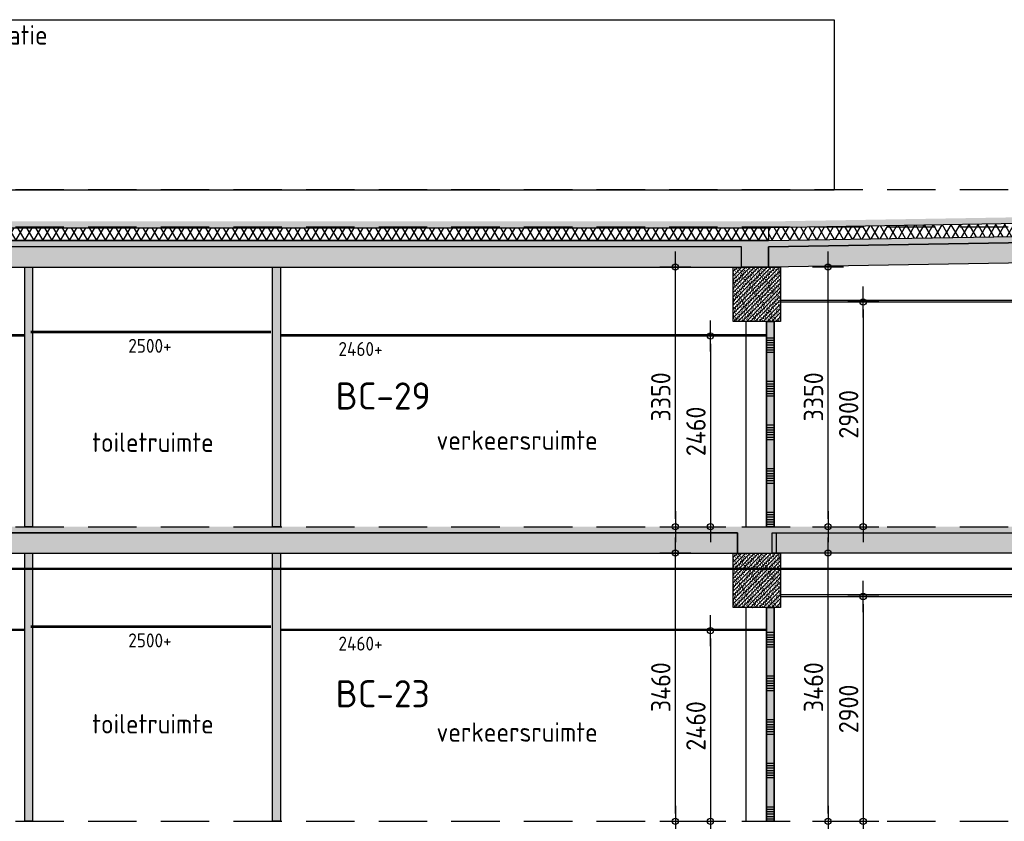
# Model space of a CAD drawing. Header units: millimetres. Extents: x -14070 to 121216, y 14949 to 85047.
# Tile 10 of 33: x 14787 to 27495, y 47600 to 57940. Entities that reach past the tile are written whole.
import ezdxf

# ---------------------------------------------------------------- set-up
doc = ezdxf.new("R2010")
doc.units = ezdxf.units.MM
doc.header["$LTSCALE"] = 100
doc.linetypes.add('ACAD_ISO10W100', pattern=[18, 12, -3, 0, -3])
doc.linetypes.add('HIDDEN2', pattern=[0.1875, 0.125, -0.0625])
doc.layers.get('Defpoints').update_dxf_attribs({"color": 181})
for name, color, linetype in [('A--L20--_bovenbouw', 8, 'Continuous'), ('A--L65--_beveiligingsinstallaties', 1, 'Continuous'), ('AM$1A---_MAATVOERING', 2, 'Continuous'), ('BURO_hoogtelijnen', 8, 'Continuous'), ('BURO_lijnen_0.18', 1, 'Continuous'), ('BURO_tekst', 7, 'Continuous'), ('Detail_arcering_rood', 1, 'Continuous'), ('Detail_isolatie', 1, 'Continuous'), ('Detail_prefabbeton', 4, 'Continuous'), ('plattegrondkleuren', 7, 'Continuous')]:
    doc.layers.add(name, color=color, linetype=linetype)
doc.styles.add('BRON maatvoering', font='isocp.shx')
doc.styles.add('BRON standaard', font='isocp.shx')
doc.styles.add('MAAR_logotekst', font='DIN1451Com-Mittelschrift.ttf')
doc.dimstyles.new('BURO maatvoering 1-100', dxfattribs={"dimscale": 100, "dimtxt": 2.5, "dimasz": 1, "dimexe": 125, "dimexo": 0, "dimtad": 1, "dimdec": 0, "dimzin": 12, "dimdsep": 46, "dimtxsty": 'BRON maatvoering', "dimblk": 'BURO_maatvoeringssymbool_01', "dimcen": 2, "dimse1": 1, "dimse2": 1, "dimclrd": 1, "dimclrt": 7, "dimadec": 0, "dimazin": 0, "dimtfac": 1, "dimtdec": 0, "dimtix": 1, "dimtofl": 0, "dimtmove": 0, "dimatfit": 3, "dimldrblk": 'DOT', "dimfxl": 1, "dimtolj": 1, "dimtzin": 0, "dimarcsym": 0})

# ---------------------------------------------------------------- blocks, each defined once
blk = doc.blocks.new('BURO_maatvoeringssymbool_01')
at = {"color": 1}
for p, q in [((0, -2), (0, 2)), ((-2, 0), (2, 0))]:
    blk.add_line(p, q, dxfattribs=at)
blk.add_circle((0, 0), 0.4, dxfattribs=at)
blk = doc.blocks.new('*D374')
at = {"layer": 'AM$1A---_MAATVOERING', "color": 1, "lineweight": -2, "transparency": 16777216}
blk.add_line((23703, 53760), (23703, 51500), dxfattribs=at)
at = {"layer": 'Defpoints', "color": 0, "transparency": 16777216}
for p in [(24364, 53860), (23703, 51400), (24364, 51400)]:
    blk.add_point(p, dxfattribs=at)
at = {"layer": 'AM$1A---_MAATVOERING', "color": 1, "lineweight": -2, "transparency": 16777216, "xscale": 100, "yscale": 100, "zscale": 100}
for p, rotation in [((23703, 53860), 90), ((23703, 51400), 270)]:
    blk.add_blockref('BURO_maatvoeringssymbool_01', p, dxfattribs=dict(at, rotation=rotation))
at = {"layer": 'AM$1A---_MAATVOERING', "color": 7, "transparency": 16777216, "insert": (23515, 52630), "char_height": 250, "attachment_point": 5, "rotation": 90, "style": 'BRON maatvoering'}
blk.add_mtext('\\A1;2460', dxfattribs=at)
blk = doc.blocks.new('_Dot')
at = {"color": 0, "linetype": 'ByBlock', "lineweight": -2}
blk.add_line((-0.5, 0), (-1, 0), dxfattribs=at)
at = {"color": 0, "linetype": 'ByBlock', "const_width": 0.5}
blk.add_lwpolyline([(-0.25, 0, 1), (0.25, 0, 1)], format="xyb", close=True, dxfattribs=at)
blk = doc.blocks.new('*D375')
at = {"layer": 'AM$1A---_MAATVOERING', "color": 1, "lineweight": -2, "transparency": 16777216}
blk.add_line((23250, 51500), (23250, 54650), dxfattribs=at)
at = {"layer": 'Defpoints', "color": 0, "transparency": 16777216}
for p in [(23250, 54750), (24264, 54750), (23503, 51400)]:
    blk.add_point(p, dxfattribs=at)
at = {"layer": 'AM$1A---_MAATVOERING', "color": 1, "lineweight": -2, "transparency": 16777216, "xscale": 100, "yscale": 100, "zscale": 100}
for p, rotation in [((23250, 54750), 90), ((23250, 51400), 270)]:
    blk.add_blockref('BURO_maatvoeringssymbool_01', p, dxfattribs=dict(at, rotation=rotation))
at = {"layer": 'AM$1A---_MAATVOERING', "color": 7, "transparency": 16777216, "insert": (23062, 53075), "char_height": 250, "attachment_point": 5, "rotation": 90, "style": 'BRON maatvoering'}
blk.add_mtext('\\A1;3350', dxfattribs=at)
blk = doc.blocks.new('*D376')
at = {"layer": 'AM$1A---_MAATVOERING', "color": 1, "lineweight": -2, "transparency": 16777216}
blk.add_line((25674, 54200), (25674, 51500), dxfattribs=at)
at = {"layer": 'Defpoints', "color": 0, "transparency": 16777216}
for p in [(24605, 54300), (25674, 51400), (26335, 51400)]:
    blk.add_point(p, dxfattribs=at)
at = {"layer": 'AM$1A---_MAATVOERING', "color": 1, "lineweight": -2, "transparency": 16777216, "xscale": 100, "yscale": 100, "zscale": 100}
for p, rotation in [((25674, 54300), 90), ((25674, 51400), 270)]:
    blk.add_blockref('BURO_maatvoeringssymbool_01', p, dxfattribs=dict(at, rotation=rotation))
at = {"layer": 'AM$1A---_MAATVOERING', "color": 7, "transparency": 16777216, "insert": (25486, 52850), "char_height": 250, "attachment_point": 5, "rotation": 90, "style": 'BRON maatvoering'}
blk.add_mtext('\\A1;2900', dxfattribs=at)
blk = doc.blocks.new('*D377')
at = {"layer": 'AM$1A---_MAATVOERING', "color": 1, "lineweight": -2, "transparency": 16777216}
blk.add_line((25221, 51500), (25221, 54650), dxfattribs=at)
at = {"layer": 'Defpoints', "color": 0, "transparency": 16777216}
for p in [(25221, 54750), (26235, 54750), (25474, 51400)]:
    blk.add_point(p, dxfattribs=at)
at = {"layer": 'AM$1A---_MAATVOERING', "color": 1, "lineweight": -2, "transparency": 16777216, "xscale": 100, "yscale": 100, "zscale": 100}
for p, rotation in [((25221, 54750), 90), ((25221, 51400), 270)]:
    blk.add_blockref('BURO_maatvoeringssymbool_01', p, dxfattribs=dict(at, rotation=rotation))
at = {"layer": 'AM$1A---_MAATVOERING', "color": 7, "transparency": 16777216, "insert": (25033, 53075), "char_height": 250, "attachment_point": 5, "rotation": 90, "style": 'BRON maatvoering'}
blk.add_mtext('\\A1;3350', dxfattribs=at)
blk = doc.blocks.new('*D379')
at = {"layer": 'AM$1A---_MAATVOERING', "color": 1, "lineweight": -2, "transparency": 16777216}
blk.add_line((23703, 49960), (23703, 47700), dxfattribs=at)
at = {"layer": 'Defpoints', "color": 0, "transparency": 16777216}
for p in [(24364, 50060), (23703, 47600), (24364, 47600)]:
    blk.add_point(p, dxfattribs=at)
at = {"layer": 'AM$1A---_MAATVOERING', "color": 1, "lineweight": -2, "transparency": 16777216, "xscale": 100, "yscale": 100, "zscale": 100}
for p, rotation in [((23703, 50060), 90), ((23703, 47600), 270)]:
    blk.add_blockref('BURO_maatvoeringssymbool_01', p, dxfattribs=dict(at, rotation=rotation))
at = {"layer": 'AM$1A---_MAATVOERING', "color": 7, "transparency": 16777216, "insert": (23515, 48830), "char_height": 250, "attachment_point": 5, "rotation": 90, "style": 'BRON maatvoering'}
blk.add_mtext('\\A1;2460', dxfattribs=at)
blk = doc.blocks.new('*D380')
at = {"layer": 'AM$1A---_MAATVOERING', "color": 1, "lineweight": -2, "transparency": 16777216}
blk.add_line((23250, 47700), (23250, 50960), dxfattribs=at)
at = {"layer": 'Defpoints', "color": 0, "transparency": 16777216}
for p in [(23250, 51060), (23995, 51060), (23503, 47600)]:
    blk.add_point(p, dxfattribs=at)
at = {"layer": 'AM$1A---_MAATVOERING', "color": 1, "lineweight": -2, "transparency": 16777216, "xscale": 100, "yscale": 100, "zscale": 100}
for p, rotation in [((23250, 51060), 90), ((23250, 47600), 270)]:
    blk.add_blockref('BURO_maatvoeringssymbool_01', p, dxfattribs=dict(at, rotation=rotation))
at = {"layer": 'AM$1A---_MAATVOERING', "color": 7, "transparency": 16777216, "insert": (23062, 49330), "char_height": 250, "attachment_point": 5, "rotation": 90, "style": 'BRON maatvoering'}
blk.add_mtext('\\A1;3460', dxfattribs=at)
blk = doc.blocks.new('*D381')
at = {"layer": 'AM$1A---_MAATVOERING', "color": 1, "lineweight": -2, "transparency": 16777216}
blk.add_line((25674, 50400), (25674, 47700), dxfattribs=at)
at = {"layer": 'Defpoints', "color": 0, "transparency": 16777216}
for p in [(24605, 50500), (25674, 47600), (26335, 47600)]:
    blk.add_point(p, dxfattribs=at)
at = {"layer": 'AM$1A---_MAATVOERING', "color": 1, "lineweight": -2, "transparency": 16777216, "xscale": 100, "yscale": 100, "zscale": 100}
for p, rotation in [((25674, 50500), 90), ((25674, 47600), 270)]:
    blk.add_blockref('BURO_maatvoeringssymbool_01', p, dxfattribs=dict(at, rotation=rotation))
at = {"layer": 'AM$1A---_MAATVOERING', "color": 7, "transparency": 16777216, "insert": (25486, 49050), "char_height": 250, "attachment_point": 5, "rotation": 90, "style": 'BRON maatvoering'}
blk.add_mtext('\\A1;2900', dxfattribs=at)
blk = doc.blocks.new('*D382')
at = {"layer": 'AM$1A---_MAATVOERING', "color": 1, "lineweight": -2, "transparency": 16777216}
blk.add_line((25221, 47700), (25221, 50960), dxfattribs=at)
at = {"layer": 'Defpoints', "color": 0, "transparency": 16777216}
for p in [(24499, 51060), (25221, 51060), (25474, 47600)]:
    blk.add_point(p, dxfattribs=at)
at = {"layer": 'AM$1A---_MAATVOERING', "color": 1, "lineweight": -2, "transparency": 16777216, "xscale": 100, "yscale": 100, "zscale": 100}
for p, rotation in [((25221, 51060), 90), ((25221, 47600), 270)]:
    blk.add_blockref('BURO_maatvoeringssymbool_01', p, dxfattribs=dict(at, rotation=rotation))
at = {"layer": 'AM$1A---_MAATVOERING', "color": 7, "transparency": 16777216, "insert": (25033, 49330), "char_height": 250, "attachment_point": 5, "rotation": 90, "style": 'BRON maatvoering'}
blk.add_mtext('\\A1;3460', dxfattribs=at)

msp = doc.modelspace()

# ---------------------------------------------------------------- hatches: boundary and pattern name
at = {"layer": 'A--L20--_bovenbouw', "linetype": 'Continuous', "lineweight": -3}
for points in [[(24524.3, 51400.2), (24524.3, 54049.3), (24424.3, 54049.3), (24424.3, 51400.2)], [(24524.3, 47600.2), (24524.3, 50359.3), (24424.3, 50359.3), (24424.3, 47600.2)]]:
    msp.add_hatch(color=249, dxfattribs=at).paths.add_polyline_path(points, flags=0)
h = msp.add_hatch(dxfattribs=at)
h.set_pattern_fill('SWAND', color=1, scale=5, angle=90, style=0)
h.set_pattern_definition([(180, (24524.26, 51400.23), (-2e-12, -562.5), []), (180, (24524.26, 51431.5), (-2e-12, -562.5), []), (180, (24524.26, 51462.73), (-2e-12, -562.5), []), (180, (24524.26, 51494), (-2e-12, -562.5), []), (180, (24524.26, 51525.23), (-2e-12, -562.5), []), (180, (24524.26, 51556.5), (-2e-12, -562.5), []), (180, (24524.26, 51587.73), (-2e-12, -562.5), [])])
h.paths.add_polyline_path([(24524.3, 51400.2), (24524.3, 54049.3), (24424.3, 54049.3), (24424.3, 51400.2)], flags=0)
h = msp.add_hatch(dxfattribs=at)
h.set_pattern_fill('SWAND', color=1, scale=5, angle=90, style=0)
h.set_pattern_definition([(180, (24524.26, 47600.23), (-2e-12, -562.5), []), (180, (24524.26, 47631.5), (-2e-12, -562.5), []), (180, (24524.26, 47662.73), (-2e-12, -562.5), []), (180, (24524.26, 47694), (-2e-12, -562.5), []), (180, (24524.26, 47725.23), (-2e-12, -562.5), []), (180, (24524.26, 47756.5), (-2e-12, -562.5), []), (180, (24524.26, 47787.73), (-2e-12, -562.5), [])])
h.paths.add_polyline_path([(24524.3, 47600.2), (24524.3, 50359.3), (24424.3, 50359.3), (24424.3, 47600.2)], flags=0)
at = {"layer": 'Detail_arcering_rood'}
h = msp.add_hatch(dxfattribs=at)
h.set_pattern_fill('ISOLATIE', color=256, scale=100, style=0)
h.set_pattern_definition([(60, (1983.86, 94298.31), (-86.60254, 50), []), (120, (1983.86, 94298.31), (-86.60254, -50), [])])
h.paths.add_polyline_path([(35473.8, 55442.1), (35460, 55270.2), (24454.2, 55090.2), (24454.2, 55256.5)])
h = msp.add_hatch(dxfattribs=at)
h.set_pattern_fill('BETON', color=256, scale=2, style=0)
h.set_pattern_definition([(17, (0, 1e-11), (10.314982, 31.931044), [0, -32.64, -18.48, 0, -26.88]), (48, (0, 1e-11), (-7.366232, 32.468733), [0, -32.32, 0, -32.96, 0, -26.56]), (71, (0, 1e-11), (-19.164631, 26.905229), [0, -32, 0, -19.2, -26.32])])
h.paths.add_polyline_path([(35295, 55270.2), (35625, 55270.2), (35625, 54930.2), (35295, 54930.5), (35295, 55190.2), (24452.5, 55010.2), (24452.5, 54750.2), (24103.2, 54750.2), (24103.2, 55010.2), (13103.8, 55010.2), (13103.8, 54750.2), (12747.5, 54750.2), (12747.5, 55010.2), (1905, 55190.2), (1905, 54930.5), (1575, 54930.5), (1575, 55270.2), (1905, 55270.2), (12747.5, 55090.2), (24452.5, 55090.2)])
h = msp.add_hatch(dxfattribs=at)
h.set_pattern_fill('ISOLATIE', color=256, scale=100, style=0)
h.set_pattern_definition([(60, (-49402.98, 176794.23), (-86.60254, 50), []), (120, (-49402.98, 176794.23), (-86.60254, -50), [])])
h.paths.add_polyline_path([(12747.5, 55254.7), (24452.5, 55254.7), (24452.5, 55090.2), (12747.5, 55090.2)])
h = msp.add_hatch(dxfattribs=at)
h.set_pattern_fill('PREFB', color=256, scale=2, angle=359.41034, style=0)
h.set_pattern_definition([(44.41034, (-44522.82, 190641.594), (-26.872023, 27.430902), []), (16.41034, (-44522.822, 190641.594), (10.6430484, 31.823198), [0, -32.64, -18.48, 0, -26.88]), (47.41034, (-44522.822, 190641.594), (-7.0316953, 32.542822), [0, -32.32, 0, -32.96, 0, -26.56]), (70.41034, (-44522.822, 190641.594), (-18.8867254, 27.1010332), [0, -32, 0, -192, -26.32])])
h.paths.add_polyline_path([(35295, 54930.5), (24452.5, 54750.2), (24452.5, 55010.2), (35295, 55190.2)])
h = msp.add_hatch(dxfattribs=at)
h.set_pattern_fill('PREFB', color=256, scale=2, style=0)
h.set_pattern_definition([(45, (-38361.36, 189974.235), (-27.1529, 27.1529), []), (17, (-38361.36, 189974.235), (10.314982, 31.9310436), [0, -32.64, -18.48, 0, -26.88]), (48, (-38361.36, 189974.235), (-7.3662316, 32.468733), [0, -32.32, 0, -32.96, 0, -26.56]), (71, (-38361.36, 189974.235), (-19.1646307, 26.9052286), [0, -32, 0, -192, -26.32])])
h.paths.add_polyline_path([(13103.8, 54750.2), (24103.2, 54750.2), (24103.2, 55010.2), (13103.8, 55010.2)])
h = msp.add_hatch(dxfattribs=at)
h.set_pattern_fill('PREFB', color=256, scale=2, style=0)
h.set_pattern_definition([(45, (20522.88, 54750.235), (-27.1529, 27.1529), []), (17, (20522.878, 54750.235), (10.31498, 31.93104), [0, -32.64, -18.48, 0, -26.88]), (48, (20522.878, 54750.235), (-7.36623, 32.46873), [0, -32.32, 0, -32.96, 0, -26.56]), (71, (20522.878, 54750.235), (-19.16463, 26.90523), [0, -32, 0, -192, -26.32])])
h.paths.add_polyline_path([(24605, 54049.3), (23995, 54049.3), (23995, 54600.2), (23995, 54750.2), (24605, 54750.2)])
h = msp.add_hatch(dxfattribs=at)
h.set_pattern_fill('BETON', color=256, scale=2, style=0)
h.set_pattern_definition([(17, (-53056.919, 180704.235), (10.314982, 31.9310436), [0, -32.64, -18.48, 0, -26.88]), (48, (-53056.919, 180704.235), (-7.3662316, 32.468733), [0, -32.32, 0, -32.96, 0, -26.56]), (71, (-53056.919, 180704.235), (-19.1646307, 26.9052286), [0, -32, 0, -19.2, -26.32])])
h.paths.add_polyline_path([(1575, 51340.2), (1575, 51060.2), (1900.4, 51060.2), (1900.4, 51320.2), (12645.4, 51320.2), (12645.4, 51060.2), (13103.8, 51060.2), (13103.8, 51320.2), (24052, 51320.2), (24052, 51060.2), (24499.4, 51060.2), (24499.4, 51320.2), (35251.3, 51320.2), (35251.3, 51060.2), (35625, 51060.2), (35625, 51340.2), (35625, 51400.2), (1575, 51400.2)])
h = msp.add_hatch(dxfattribs=at)
h.set_pattern_fill('PREFB', color=256, scale=2, style=0)
h.set_pattern_definition([(45, (-38361.36, 186364.235), (-27.1529, 27.1529), []), (17, (-38361.36, 186364.235), (10.314982, 31.9310436), [0, -32.64, -18.48, 0, -26.88]), (48, (-38361.36, 186364.235), (-7.3662316, 32.468733), [0, -32.32, 0, -32.96, 0, -26.56]), (71, (-38361.36, 186364.235), (-19.1646307, 26.9052286), [0, -32, 0, -192, -26.32])])
h.paths.add_polyline_path([(13103.8, 51060.2), (24052, 51060.2), (24052, 51320.2), (13103.8, 51320.2)])
h = msp.add_hatch(dxfattribs=at)
h.set_pattern_fill('PREFB', color=256, scale=2, style=0)
h.set_pattern_definition([(45, (-46017.36, 186364.235), (-27.1529, 27.1529), []), (17, (-46017.36, 186364.235), (10.314982, 31.9310436), [0, -32.64, -18.48, 0, -26.88]), (48, (-46017.36, 186364.235), (-7.3662316, 32.468733), [0, -32.32, 0, -32.96, 0, -26.56]), (71, (-46017.36, 186364.235), (-19.1646307, 26.9052286), [0, -32, 0, -192, -26.32])])
h.paths.add_polyline_path([(35251.3, 51060.2), (24499.4, 51060.2), (24499.4, 51320.2), (35251.3, 51320.2)])
h = msp.add_hatch(dxfattribs=at)
h.set_pattern_fill('PREFB', color=256, scale=2, style=0)
h.set_pattern_definition([(45, (20522.88, 51060.235), (-27.1529, 27.1529), []), (17, (20522.878, 51060.235), (10.31498, 31.93104), [0, -32.64, -18.48, 0, -26.88]), (48, (20522.878, 51060.235), (-7.36623, 32.46873), [0, -32.32, 0, -32.96, 0, -26.56]), (71, (20522.878, 51060.235), (-19.16463, 26.90523), [0, -32, 0, -192, -26.32])])
h.paths.add_polyline_path([(24605, 50359.3), (23995, 50359.3), (23995, 50910.2), (23995, 51060.2), (24605, 51060.2)])
at = {"layer": 'plattegrondkleuren'}
h = msp.add_hatch(dxfattribs=at)
h.set_pattern_fill('GRAVEL', color=256, scale=5)
h.set_pattern_definition([(228.0128, (21375.474, 9322.066), (-1016.0008633, -1143.0014045), [17.08605, -1691.525]), (184.9697, (21364.044, 9309.3657), (1524.0024653, 126.9991038), [29.32025, -2902.7]), (132.5104, (21334.834, 9306.826), (1269.9990759, -1397.0013646), [20.6741, -2046.735]), (267.2737, (21285.304, 9275.0757), (126.99944854, 2539.9991827), [26.70025, -2643.32]), (292.8337, (21284.034, 9248.406), (-635.0018028, 1524.0008665), [26.1817, -2591.99]), (357.2737, (21294.194, 9224.2757), (-2539.9991827, 126.99944854), [26.70025, -2643.32]), (37.6942, (21320.864, 9223.0057), (-1651.00104306, -1269.99886785), [35.3097, -3495.655]), (72.2553, (21348.804, 9244.5957), (889.00177827, 2794.0008103), [33.336, -3300.265]), (121.4296, (21358.964, 9276.3457), (-1016.0002618, 1650.998058), [26.79065, -2652.275]), (175.2364, (21344.994, 9299.206), (1396.9989027, -126.9988081), [30.58565, -1498.695]), (222.3974, (21314.514, 9301.7457), (-1524.00004586, -1396.99818253), [39.5539, -3915.84]), (138.8141, (21411.034, 9273.806), (-888.9994337, 761.998828), [13.50025, -1336.53]), (171.4692, (21400.874, 9282.696), (1650.9974798, -254.00064), [25.6841, -2542.73]), (225, (21375.47, 9286.51), (-3e-14, -126.99991), [17.96045, -161.6445]), (203.1986, (21366.584, 9301.746), (635.002141, 254.001114), [9.67205, -957.53]), (291.8014, (21357.694, 9297.936), (-127.000089, 381.000245), [13.6783, -670.24]), (30.9638, (21362.774, 9285.236), (380.999598, 254.000198), [22.216, -718.315]), (161.5651, (21381.824, 9296.666), (254.000116, -126.99981), [16.06435, -385.545]), (16.3895, (21284.034, 9297.936), (1270.0007007, 380.9992075), [22.5044, -2227.94]), (70.3462, (21305.624, 9304.286), (-507.9985844, -1396.9980244), [18.87995, -1869.11]), (293.1986, (21381.824, 9322.066), (-254.001114, 635.002141), [19.344, -947.86]), (343.6105, (21389.444, 9304.286), (-1270.0007007, 380.9992075), [22.5044, -2227.94]), (339.444, (21284.034, 9219.196), (-635.000788, 253.999692), [21.70175, -1063.385]), (294.7751, (21304.354, 9211.576), (-634.9985202, 1396.9993513), [18.1836, -1800.18]), (66.8014, (21383.094, 9195.066), (254.001114, 635.002141), [19.344, -947.86]), (17.354, (21390.714, 9212.846), (-1651.0000891, -507.9992338), [21.28915, -2107.62]), (69.444, (21320.864, 9195.066), (-253.999692, -635.000788), [10.8509, -1074.24]), (101.3099, (21375.474, 9195.066), (-126.999373, 507.998373), [6.47575, -641.1]), (165.9638, (21374.204, 9201.416), (381.000268, -126.99978), [26.1817, -497.4525]), (186.009, (21348.804, 9207.766), (1269.9981272, 126.9997034), [24.26335, -2402.07]), (303.6901, (21362.774, 9273.806), (-127.000044, 253.999755), [18.3162, -439.589]), (353.1572, (21372.934, 9258.5657), (2159.00089283, -254.0011376), [31.97785, -3165.8]), (60.9454, (21404.684, 9254.756), (-507.9988183, -888.9978805), [13.0754, -1294.47]), (90, (21411.03, 9266.19), (-127, 127), [7.62, -119.38]), (120.2564, (21346.264, 9211.576), (507.9989233, -888.9995516), [17.64335, -1746.695]), (48.0128, (21337.374, 9226.816), (1016.0008633, 1143.0014045), [34.17215, -1674.44]), (0, (21360.23, 9252.22), (127, 127), [33.02, -93.98]), (325.3048, (21393.254, 9252.216), (-1269.9977995, 889.0000845), [20.0805, -1987.965]), (254.0546, (21409.764, 9240.786), (-127.000324, -508.00121), [18.49145, -906.085]), (207.646, (21404.684, 9223.0057), (-2412.99915245, -1270.00079874), [30.10725, -2980.625]), (175.4261, (21378.014, 9209.0357), (-1651.00038024, 126.99938556), [31.85145, -3153.29]), (175.4261, (21378.014, 9209.0357), (-1651.00038024, 126.99938556), [31.85145, -3153.29])])
h.paths.add_polyline_path([(24454.2, 55257.5), (24454.2, 55337.9), (35464.2, 55521), (35473.8, 55442.1)])
h = msp.add_hatch(dxfattribs=at)
h.set_pattern_fill('GRAVEL', color=256, scale=5)
h.set_pattern_definition([(228.0128, (-49311.544, 176921.235), (-1016.0008633, -1143.0014045), [17.08605, -1691.525]), (184.9697, (-49322.9737, 176908.5346), (1524.0024653, 126.99910377), [29.32025, -2902.7]), (132.5104, (-49352.184, 176905.995), (1269.9990759, -1397.00136462), [20.6741, -2046.735]), (267.2737, (-49401.714, 176874.2446), (126.99944854, 2539.99918267), [26.70025, -2643.32]), (292.8337, (-49402.984, 176847.5746), (-635.00180278, 1524.0008665), [26.1817, -2591.99]), (357.2737, (-49392.824, 176823.4446), (-2539.99918267, 126.99944854), [26.70025, -2643.32]), (37.6942, (-49366.1537, 176822.1746), (-1651.00104306, -1269.99886785), [35.3097, -3495.655]), (72.2553, (-49338.2137, 176843.7646), (889.00177827, 2794.0008103), [33.336, -3300.265]), (121.4296, (-49328.054, 176875.5146), (-1016.00026176, 1650.998058), [26.79065, -2652.275]), (175.2364, (-49342.024, 176898.375), (1396.99890265, -126.9988081), [30.58565, -1498.695]), (222.3974, (-49372.5037, 176900.9146), (-1524.00004586, -1396.99818253), [39.5539, -3915.84]), (138.8141, (-49275.984, 176872.975), (-888.9994337, 761.9988279), [13.50025, -1336.53]), (171.4692, (-49286.144, 176881.8646), (1650.99747978, -254.00064), [25.6841, -2542.73]), (225, (-49311.54, 176885.675), (-3e-14, -126.999913), [17.96045, -161.6445]), (203.1986, (-49320.434, 176900.915), (635.0021413, 254.0011137), [9.67205, -957.53]), (291.8014, (-49329.324, 176897.105), (-127.000089, 381.0002454), [13.6783, -670.24]), (30.9638, (-49324.244, 176884.405), (380.9995977, 254.000198), [22.216, -718.315]), (161.5651, (-49305.194, 176895.835), (254.000116, -126.999811), [16.06435, -385.545]), (16.3895, (-49402.984, 176897.105), (1270.0007007, 380.9992075), [22.5044, -2227.94]), (70.3462, (-49381.394, 176903.455), (-507.99858443, -1396.99802443), [18.87995, -1869.11]), (293.1986, (-49305.194, 176921.235), (-254.0011137, 635.0021413), [19.344, -947.86]), (343.6105, (-49297.574, 176903.455), (-1270.0007007, 380.9992075), [22.5044, -2227.94]), (339.444, (-49402.984, 176818.365), (-635.0007882, 253.9996918), [21.70175, -1063.385]), (294.7751, (-49382.664, 176810.745), (-634.9985202, 1396.9993513), [18.1836, -1800.18]), (66.8014, (-49303.924, 176794.235), (254.0011137, 635.0021413), [19.344, -947.86]), (17.354, (-49296.304, 176812.015), (-1651.0000891, -507.9992338), [21.28915, -2107.62]), (69.444, (-49366.154, 176794.235), (-253.9996918, -635.0007882), [10.8509, -1074.24]), (101.3099, (-49311.544, 176794.235), (-126.999373, 507.998373), [6.47575, -641.1]), (165.9638, (-49312.814, 176800.585), (381.000268, -126.99978), [26.1817, -497.4525]), (186.009, (-49338.214, 176806.9346), (1269.99812722, 126.99970343), [24.26335, -2402.07]), (303.6901, (-49324.244, 176872.975), (-127.000044, 253.999755), [18.3162, -439.589]), (353.1572, (-49314.0837, 176857.7346), (2159.00089283, -254.00113758), [31.97785, -3165.8]), (60.9454, (-49282.334, 176853.925), (-507.9988183, -888.9978805), [13.0754, -1294.47]), (90, (-49275.98, 176865.35), (-127, 127), [7.62, -119.38]), (120.2564, (-49340.754, 176810.745), (507.99892334, -888.9995516), [17.64335, -1746.695]), (48.0128, (-49349.644, 176825.985), (1016.0008633, 1143.0014045), [34.17215, -1674.44]), (0, (-49326.78, 176851.38), (127, 127), [33.02, -93.98]), (325.3048, (-49293.764, 176851.385), (-1269.99779955, 889.00008452), [20.0805, -1987.965]), (254.0546, (-49277.254, 176839.955), (-127.000324, -508.0012102), [18.49145, -906.085]), (207.646, (-49282.3337, 176822.1746), (-2412.99915245, -1270.00079874), [30.10725, -2980.625]), (175.4261, (-49309.0037, 176808.2046), (-1651.00038024, 126.99938556), [31.85145, -3153.29]), (175.4261, (-49309.0037, 176808.2046), (-1651.00038024, 126.99938556), [31.85145, -3153.29])])
h.paths.add_polyline_path([(24452.5, 55338.2), (12746.9, 55338.7), (12746.9, 55256.7), (24452.5, 55256.7)])
for points in [[(14851.8, 54750.2), (14951.8, 54750.2), (14951.8, 51400.2), (14851.8, 51400.2)], [(18051.8, 54750.2), (18151.8, 54750.2), (18151.8, 51400.2), (18051.8, 51400.2)], [(14851.8, 51060.2), (14951.8, 51060.2), (14951.8, 47600.2), (14851.8, 47600.2)], [(18051.8, 51060.2), (18151.8, 51060.2), (18151.8, 47600.2), (18051.8, 47600.2)]]:
    msp.add_hatch(color=60, dxfattribs=at).paths.add_polyline_path(points)

# ---------------------------------------------------------------- linework, layer by layer
for points in [[(11900, 57940.2), (25300, 57940.2), (25300, 55740.2), (11900, 55740.2)], [(35295, 55270.2), (35625, 55270.2), (35625, 54930.2), (35295, 54930.5), (35295, 55190.2), (24452.5, 55010.2), (24452.5, 54750.2), (24103.2, 54750.2), (24103.2, 55010.2), (13103.8, 55010.2), (13103.8, 54750.2), (12747.5, 54750.2), (12747.5, 55010.2), (1905, 55190.2), (1905, 54930.5), (1575, 54930.5), (1575, 55270.2), (1905, 55270.2), (12747.5, 55090.2), (24452.5, 55090.2)], [(12747.5, 55254.7), (24452.5, 55254.7), (24452.5, 55090.2), (12747.5, 55090.2)], [(14851.8, 54750.2), (14951.8, 54750.2), (14951.8, 51400.2), (14851.8, 51400.2)], [(18051.8, 54750.2), (18151.8, 54750.2), (18151.8, 51400.2), (18051.8, 51400.2)], [(24424.3, 54049.3), (24524.3, 54049.3), (24524.3, 51400.2), (24424.3, 51400.2)], [(14851.8, 51060.2), (14951.8, 51060.2), (14951.8, 47600.2), (14851.8, 47600.2)], [(18051.8, 51060.2), (18151.8, 51060.2), (18151.8, 47600.2), (18051.8, 47600.2)], [(24424.3, 50359.3), (24524.3, 50359.3), (24524.3, 47600.2), (24424.3, 47600.2)]]:
    msp.add_lwpolyline(points, close=True)
for points in [[(35471.1, 55723.4), (35471.8, 55444), (24452.5, 55256.7)], [(1905, 55270.2), (12747.5, 55090.2), (24452.5, 55090.2), (35295, 55270.2)], [(24605, 54300.2), (35225, 54300.2), (35225, 54320.2), (24605, 54320.2)], [(14930.5, 53921.4), (18030.5, 53921.4)], [(18030.5, 53901.4), (14930.5, 53901.4)], [(14851.8, 53860.2), (12775.7, 53860.2), (12775.7, 53880.2), (14851.8, 53880.2)], [(18151.8, 53880.2), (24424.3, 53880.2)], [(24424.3, 53860.2), (18151.8, 53860.2)], [(1825, 51060.2), (1900.4, 51060.2), (1900.4, 51320.2), (12645.4, 51320.2), (12645.4, 51060.2), (13103.8, 51060.2), (13103.8, 51320.2), (24052, 51320.2), (24052, 51060.2), (24554.6, 51060.2), (24554.6, 51320.2), (35251.3, 51320.2), (35251.3, 51140.2), (35368, 51140.2)], [(24605, 50500.2), (35225, 50500.2), (35225, 50520.2), (24605, 50520.2)], [(14851.8, 50060.2), (12775.7, 50060.2), (12775.7, 50080.2), (14851.8, 50080.2)], [(14930.5, 50121.4), (18030.5, 50121.4)], [(18030.5, 50101.4), (14930.5, 50101.4)], [(18151.8, 50080.2), (24424.3, 50080.2)], [(24424.3, 50060.2), (18151.8, 50060.2)]]:
    msp.add_lwpolyline(points)
at = {"layer": 'A--L20--_bovenbouw', "color": 2, "linetype": 'Continuous', "lineweight": -3}
for p, q in [((24524.3, 54049.3), (24424.3, 54049.3)), ((24424.3, 54049.3), (24424.3, 51400.2)), ((24524.3, 51400.2), (24524.3, 54049.3)), ((24424.3, 51400.2), (24524.3, 51400.2)), ((24524.3, 50359.3), (24424.3, 50359.3)), ((24424.3, 50359.3), (24424.3, 47600.2)), ((24524.3, 47600.2), (24524.3, 50359.3)), ((24424.3, 47600.2), (24524.3, 47600.2))]:
    msp.add_line(p, q, dxfattribs=at)
at = {"layer": 'A--L65--_beveiligingsinstallaties', "color": 1, "linetype": 'ACAD_ISO10W100', "ltscale": 0.3, "true_color": 0xf50004, "const_width": 30}
msp.add_lwpolyline([(39859, 50857.9), (307.1, 50857.9)], dxfattribs=at)
at = {"layer": 'BURO_hoogtelijnen', "linetype": 'HIDDEN2', "ltscale": 50}
for p, q in [((-5891.8, 55750.2), (40203.4, 55750.2)), ((-5891.8, 55750.2), (40203.4, 55750.2)), ((-5891.8, 55270.2), (40203.4, 55270.2)), ((-5891.8, 51400.2), (40203.4, 51400.2)), ((-5891.8, 47600.2), (40203.4, 47600.2))]:
    msp.add_line(p, q, dxfattribs=at)
at = {"layer": 'BURO_lijnen_0.18'}
for p, q in [((24157.7, 54049.3), (24157.7, 51400.2)), ((24157.7, 50359.3), (24157.7, 47600.2))]:
    msp.add_line(p, q, dxfattribs=at)
at = {"layer": 'Detail_isolatie'}
msp.add_line((12747.5, 55254.7), (20347.5, 55254.7), dxfattribs=at)
at = {"layer": 'Detail_prefabbeton'}
for points in [[(35295, 54930.5), (24452.5, 54750.2), (24452.5, 55010.2), (35295, 55190.2)], [(13103.8, 54750.2), (24103.2, 54750.2), (24103.2, 55010.2), (13103.8, 55010.2)], [(24605, 54049.3), (23995, 54049.3), (23995, 54600.2), (23995, 54600.2), (23995, 54750.2), (24605, 54750.2)], [(13103.8, 51060.2), (24052, 51060.2), (24052, 51320.2), (13103.8, 51320.2)], [(35251.3, 51060.2), (24499.4, 51060.2), (24499.4, 51320.2), (35251.3, 51320.2)], [(24605, 50359.3), (23995, 50359.3), (23995, 50910.2), (23995, 50910.2), (23995, 51060.2), (24605, 51060.2)]]:
    msp.add_lwpolyline(points, close=True, dxfattribs=at)

# ---------------------------------------------------------------- texts
at = {"layer": 'BURO_tekst', "color": 2, "style": 'BRON standaard'}
for s, p in [('bestaande installatie', (12258.5, 57619.2)), ('toiletruimte', (15722.1, 52365)), ('verkeersruimte', (20166.1, 52392)), ('toiletruimte', (15722.1, 48733)), ('verkeersruimte', (20166.1, 48626.6))]:
    msp.add_text(s, height=250, dxfattribs=at).set_placement(p)
at = {"layer": 'BURO_tekst', "color": 1, "style": 'BRON standaard'}
for s, p in [('2500+', (16188.5, 53643.6)), ('2460+', (18901.1, 53602.4)), ('2500+', (16188.5, 49843.6)), ('2460+', (18901.1, 49802.4))]:
    msp.add_text(s, height=180, dxfattribs=at).set_placement(p)
at = {"layer": 'BURO_tekst', "color": 1, "linetype": 'ACAD_ISO10W100', "ltscale": 0.3, "true_color": 0xf50004, "style": 'MAAR_logotekst'}
for s, p in [('BC-29', (18865.9, 52911.5)), ('BC-23', (18865.9, 49070.5))]:
    msp.add_text(s, height=350, dxfattribs=at).set_placement(p)

# ---------------------------------------------------------------- dimensions: what is measured, and where the dimension line sits
at = {"layer": 'AM$1A---_MAATVOERING'}
for base, p1, p2, picture, middle in [((23250, 54750.2), (23503, 51400.2), (24264, 54750.2), '*D375', (23062.5, 53075.2)), ((25221, 54750.2), (25474, 51400.2), (26235, 54750.2), '*D377', (25033.5, 53075.2)), ((25674, 51400.2), (24605, 54300.2), (26335, 51400.2), '*D376', (25486.5, 52850.2)), ((23703, 51400.2), (24364, 53860.2), (24364, 51400.2), '*D374', (23515.5, 52630.2)), ((23250, 51060.2), (23503, 47600.2), (23995, 51060.2), '*D380', (23062.5, 49330.2)), ((25221, 51060.2), (25474, 47600.2), (24499.4, 51060.2), '*D382', (25033.5, 49330.2)), ((25674, 47600.2), (24605, 50500.2), (26335, 47600.2), '*D381', (25486.5, 49050.2)), ((23703, 47600.2), (24364, 50060.2), (24364, 47600.2), '*D379', (23515.5, 48830.2))]:
    dim = msp.add_linear_dim(base=base, p1=p1, p2=p2, angle=90, dimstyle='BURO maatvoering 1-100', dxfattribs=at)
    dim.commit()
    dim.dimension.update_dxf_attribs({"geometry": picture, "text_midpoint": middle})

doc.saveas('drawing.dxf')
